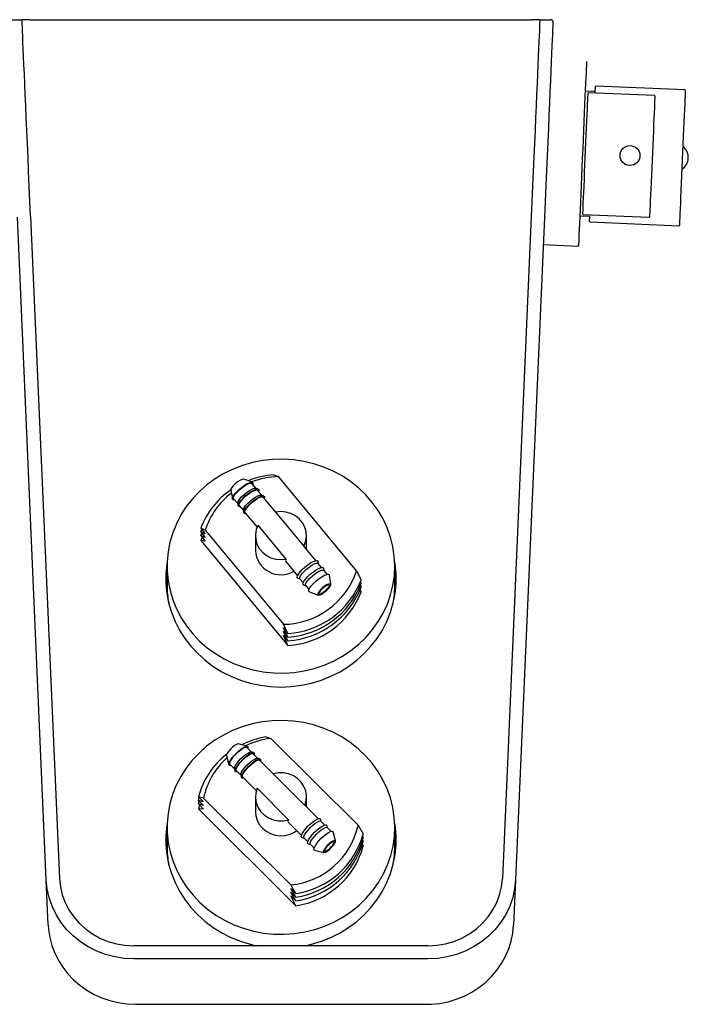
# Model space of a CAD drawing. Header units: millimetres. Extents: x 4588.109 to 4588.583, y 3428.936 to 3429.308.
import ezdxf

# ---------------------------------------------------------------- set-up
doc = ezdxf.new("R2010")
doc.units = ezdxf.units.MM
doc.layers.add('SANINDUSA', color=3, linetype='Continuous')

msp = doc.modelspace()

# ---------------------------------------------------------------- linework, layer by layer
at = {"layer": 'SANINDUSA'}
for p, q in [((4588.326831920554, 3429.308352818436), (4588.331000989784, 3429.308352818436)), ((4588.334120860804, 3429.308352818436), (4588.331000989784, 3429.308352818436)), ((4588.334120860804, 3429.308352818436), (4588.523434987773, 3429.308352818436)), ((4588.526554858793, 3429.308352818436), (4588.523434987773, 3429.308352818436)), ((4588.526554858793, 3429.308352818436), (4588.530723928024, 3429.308352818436)), ((4588.547455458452, 3429.281192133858), (4588.543693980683, 3429.281356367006)), ((4588.569792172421, 3429.279658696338), (4588.544789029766, 3429.280750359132)), ((4588.547431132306, 3429.280635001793), (4588.547448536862, 3429.281033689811)), ((4588.547448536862, 3429.281033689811), (4588.54753281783, 3429.282964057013)), ((4588.54753281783, 3429.282964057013), (4588.547539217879, 3429.283110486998)), ((4588.581296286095, 3429.281836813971), (4588.547747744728, 3429.283301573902)), ((4588.340181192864, 3428.98346378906), (4588.329254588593, 3429.233724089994)), ((4588.334246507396, 3429.234018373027), (4588.345165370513, 3428.983935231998)), ((4588.523309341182, 3429.234018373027), (4588.512390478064, 3428.983935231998)), ((4588.528301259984, 3429.233724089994), (4588.517374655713, 3428.98346378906)), ((4588.541638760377, 3429.234284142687), (4588.545400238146, 3429.234119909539)), ((4588.542782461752, 3429.234792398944), (4588.567785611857, 3429.233700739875)), ((4588.545316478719, 3429.232201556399), (4588.545322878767, 3429.23234799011)), ((4588.545322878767, 3429.23234799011), (4588.545407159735, 3429.234278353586)), ((4588.54550757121, 3429.231993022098), (4588.579056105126, 3429.230528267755)), ((4588.528050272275, 3429.223390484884), (4588.540938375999, 3429.222827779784)), ((4588.426116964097, 3429.136432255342), (4588.427834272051, 3429.135729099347)), ((4588.457330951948, 3429.100153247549), (4588.427834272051, 3429.135729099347)), ((4588.41803132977, 3429.133593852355), (4588.414747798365, 3429.134775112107)), ((4588.419372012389, 3429.131290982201), (4588.417829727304, 3429.133151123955)), ((4588.40987636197, 3429.130736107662), (4588.410428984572, 3429.127290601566)), ((4588.420182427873, 3429.130999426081), (4588.419268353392, 3429.131328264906)), ((4588.421523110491, 3429.128696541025), (4588.419980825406, 3429.13055668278)), ((4588.422333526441, 3429.128404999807), (4588.42141945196, 3429.128733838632)), ((4588.42680937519, 3429.122320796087), (4588.422131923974, 3429.127962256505)), ((4588.410901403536, 3429.127406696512), (4588.41244368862, 3429.125546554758)), ((4588.412426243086, 3429.125655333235), (4588.412580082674, 3429.12469616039)), ((4588.413052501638, 3429.124812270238), (4588.414594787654, 3429.122952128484)), ((4588.414577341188, 3429.12306089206), (4588.414731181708, 3429.122101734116)), ((4588.415203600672, 3429.122217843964), (4588.419773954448, 3429.11670554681)), ((4588.426757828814, 3429.122310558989), (4588.437433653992, 3429.109434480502)), ((4588.430798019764, 3429.104576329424), (4588.420122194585, 3429.117452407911)), ((4588.398507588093, 3429.11621854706), (4588.400224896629, 3429.114147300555)), ((4588.400224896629, 3429.115515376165), (4588.398507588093, 3429.11621854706)), ((4588.398507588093, 3429.11485045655), (4588.398867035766, 3429.115785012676)), ((4588.398507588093, 3429.11485045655), (4588.400224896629, 3429.112779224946)), ((4588.400224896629, 3429.114147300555), (4588.398507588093, 3429.11485045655)), ((4588.398507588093, 3429.113482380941), (4588.398867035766, 3429.114416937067)), ((4588.398507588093, 3429.113482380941), (4588.400224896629, 3429.111411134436)), ((4588.400224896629, 3429.112779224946), (4588.398507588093, 3429.113482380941)), ((4588.400224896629, 3429.115515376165), (4588.429721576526, 3429.079939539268)), ((4588.419127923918, 3429.113443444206), (4588.419127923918, 3429.107834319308)), ((4588.43842792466, 3429.108307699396), (4588.43842792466, 3429.113443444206)), ((4588.398989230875, 3429.112901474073), (4588.398507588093, 3429.111669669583)), ((4588.398507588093, 3429.111669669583), (4588.43143888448, 3429.071951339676)), ((4588.400224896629, 3429.111411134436), (4588.398507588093, 3429.111669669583)), ((4588.437495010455, 3429.109341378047), (4588.437433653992, 3429.109434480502)), ((4588.441976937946, 3429.104027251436), (4588.437540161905, 3429.109378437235)), ((4588.385777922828, 3429.101917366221), (4588.385777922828, 3429.094734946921)), ((4588.430599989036, 3429.103648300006), (4588.435048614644, 3429.098282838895)), ((4588.442961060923, 3429.102840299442), (4588.442824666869, 3429.10369069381)), ((4588.444128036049, 3429.101432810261), (4588.44289974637, 3429.102914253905)), ((4588.471777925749, 3429.094734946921), (4588.471777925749, 3429.101917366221)), ((4588.445112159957, 3429.100245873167), (4588.444975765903, 3429.101096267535)), ((4588.446279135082, 3429.098838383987), (4588.445050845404, 3429.10031982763)), ((4588.447679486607, 3429.095056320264), (4588.447126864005, 3429.09850182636)), ((4588.457330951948, 3429.100153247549), (4588.459048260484, 3429.096713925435)), ((4588.435222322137, 3429.097387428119), (4588.436032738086, 3429.0970958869)), ((4588.435971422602, 3429.097169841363), (4588.437199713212, 3429.09568839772)), ((4588.437373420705, 3429.094793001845), (4588.438183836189, 3429.094501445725)), ((4588.438122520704, 3429.094575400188), (4588.439350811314, 3429.093093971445)), ((4588.4587083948, 3429.096026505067), (4588.459048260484, 3429.095345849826)), ((4588.4587083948, 3429.094658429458), (4588.459048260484, 3429.093977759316)), ((4588.439524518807, 3429.092198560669), (4588.442808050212, 3429.091017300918)), ((4588.458625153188, 3429.093121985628), (4588.459048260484, 3429.092165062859)), ((4588.43143888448, 3429.076500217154), (4588.429721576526, 3429.079939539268)), ((4588.43143888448, 3429.075132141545), (4588.429721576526, 3429.078571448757)), ((4588.429721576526, 3429.078571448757), (4588.43143888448, 3429.076500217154)), ((4588.429721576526, 3429.077203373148), (4588.43143888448, 3429.075132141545)), ((4588.43143888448, 3429.073764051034), (4588.429721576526, 3429.077203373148)), ((4588.429721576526, 3429.075835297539), (4588.43143888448, 3429.073764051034)), ((4588.43143888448, 3429.071951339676), (4588.429721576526, 3429.075835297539)), ((4588.423103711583, 3429.037392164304), (4588.425022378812, 3429.036851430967)), ((4588.457977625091, 3429.004065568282), (4588.425022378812, 3429.036851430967)), ((4588.416038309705, 3429.033881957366), (4588.412633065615, 3429.03476258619)), ((4588.417583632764, 3429.031712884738), (4588.415849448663, 3429.033438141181)), ((4588.41844163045, 3429.031490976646), (4588.417493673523, 3429.03173613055)), ((4588.408160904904, 3429.030267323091), (4588.409059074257, 3429.02686666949)), ((4588.419986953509, 3429.029321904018), (4588.418252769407, 3429.031047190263)), ((4588.420844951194, 3429.029100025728), (4588.419896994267, 3429.029345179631)), ((4588.425906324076, 3429.023432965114), (4588.420656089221, 3429.028656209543)), ((4588.409501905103, 3429.027057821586), (4588.411236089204, 3429.025332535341)), ((4588.411212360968, 3429.025422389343), (4588.411462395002, 3429.02447568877)), ((4588.411905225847, 3429.024666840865), (4588.413639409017, 3429.02294155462)), ((4588.413615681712, 3429.023031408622), (4588.413865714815, 3429.022084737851)), ((4588.414308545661, 3429.022275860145), (4588.41946375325, 3429.017147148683)), ((4588.425871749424, 3429.02342277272), (4588.437799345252, 3429.011556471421)), ((4588.431684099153, 3429.006128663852), (4588.419756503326, 3429.01799496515)), ((4588.397659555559, 3429.014808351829), (4588.399578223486, 3429.012899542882)), ((4588.399578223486, 3429.014267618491), (4588.397659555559, 3429.014808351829)), ((4588.397659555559, 3429.013440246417), (4588.397955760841, 3429.014513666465)), ((4588.397659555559, 3429.013440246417), (4588.399578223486, 3429.011531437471)), ((4588.399578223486, 3429.012899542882), (4588.397659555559, 3429.013440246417)), ((4588.397659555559, 3429.012072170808), (4588.397955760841, 3429.013145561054)), ((4588.399578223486, 3429.014267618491), (4588.432533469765, 3428.981481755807)), ((4588.419127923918, 3429.014775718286), (4588.419127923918, 3429.009166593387)), ((4588.43842792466, 3429.010975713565), (4588.43842792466, 3429.014775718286)), ((4588.397659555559, 3429.012072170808), (4588.399578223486, 3429.010163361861)), ((4588.399578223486, 3429.011531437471), (4588.397659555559, 3429.012072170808)), ((4588.398059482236, 3429.011674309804), (4588.397659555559, 3429.010259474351)), ((4588.397659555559, 3429.010259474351), (4588.434452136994, 3428.973655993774)), ((4588.399578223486, 3429.010163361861), (4588.397659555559, 3429.010259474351)), ((4588.43783961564, 3429.011483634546), (4588.437799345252, 3429.011556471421)), ((4588.44286313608, 3429.006563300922), (4588.437878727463, 3429.011522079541)), ((4588.44391643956, 3429.005515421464), (4588.443690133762, 3429.006372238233)), ((4588.445266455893, 3429.004172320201), (4588.443858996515, 3429.005572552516)), ((4588.385777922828, 3429.0032496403), (4588.385777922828, 3428.996067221)), ((4588.431513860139, 3429.005158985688), (4588.43651559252, 3429.000182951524)), ((4588.446319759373, 3429.003124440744), (4588.446093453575, 3429.003981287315)), ((4588.447669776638, 3429.001781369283), (4588.446262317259, 3429.003181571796)), ((4588.449394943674, 3428.998189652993), (4588.44849677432, 3429.001590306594)), ((4588.457977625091, 3429.004065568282), (4588.459896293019, 3429.000788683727)), ((4588.471777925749, 3428.996067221), (4588.471777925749, 3429.0032496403)), ((4588.436710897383, 3428.999356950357), (4588.437568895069, 3428.999135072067)), ((4588.437511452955, 3428.999192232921), (4588.438918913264, 3428.997792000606)), ((4588.45958288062, 3428.998587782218), (4588.459896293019, 3428.998052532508)), ((4588.459629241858, 3428.999876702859), (4588.459896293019, 3428.999420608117)), ((4588.439114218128, 3428.996965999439), (4588.439972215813, 3428.996744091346)), ((4588.439914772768, 3428.9968012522), (4588.441322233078, 3428.995401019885)), ((4588.441517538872, 3428.994575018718), (4588.444922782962, 3428.993694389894)), ((4588.459501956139, 3428.997004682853), (4588.459896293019, 3428.996239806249)), ((4588.340925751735, 3428.966410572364), (4588.340181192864, 3428.98346378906)), ((4588.517374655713, 3428.98346378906), (4588.516630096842, 3428.966410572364)), ((4588.434452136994, 3428.978204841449), (4588.432533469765, 3428.981481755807)), ((4588.434452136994, 3428.97683676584), (4588.432533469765, 3428.980113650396)), ((4588.432533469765, 3428.980113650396), (4588.434452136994, 3428.978204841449)), ((4588.432533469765, 3428.978745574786), (4588.434452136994, 3428.97683676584)), ((4588.434452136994, 3428.975468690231), (4588.432533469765, 3428.978745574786)), ((4588.432533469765, 3428.977377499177), (4588.434452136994, 3428.975468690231)), ((4588.434452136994, 3428.973655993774), (4588.432533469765, 3428.977377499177)), ((4588.484403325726, 3428.958529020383), (4588.373152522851, 3428.958529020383)), ((4588.484390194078, 3428.953529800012), (4588.3731656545, 3428.953529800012)), ((4588.37390057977, 3428.936395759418), (4588.483655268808, 3428.936395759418))]:
    msp.add_line(p, q, dxfattribs=at)
for points in [[(4588.334246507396, 3429.234018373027), (4588.333992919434, 3429.239826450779), (4588.333745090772, 3429.245502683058), (4588.333503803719, 3429.25102902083), (4588.333269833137, 3429.256387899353), (4588.333043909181, 3429.261562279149), (4588.332826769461, 3429.266535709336), (4588.332619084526, 3429.271292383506), (4588.332421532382, 3429.275817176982), (4588.332234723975, 3429.280095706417), (4588.332059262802, 3429.284114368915), (4588.331895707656, 3429.287860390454), (4588.331744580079, 3429.291321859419), (4588.331606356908, 3429.294487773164), (4588.331481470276, 3429.297348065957), (4588.331370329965, 3429.299893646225), (4588.331273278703, 3429.302116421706), (4588.331190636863, 3429.304009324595), (4588.331122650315, 3429.305566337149), (4588.331069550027, 3429.306782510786), (4588.331031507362, 3429.307653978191), (4588.331008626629, 3429.308177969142), (4588.331000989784, 3429.308352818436)], [(4588.526554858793, 3429.308352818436), (4588.526547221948, 3429.308177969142), (4588.526524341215, 3429.307653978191), (4588.52648629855, 3429.306782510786), (4588.526433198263, 3429.305566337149), (4588.526365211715, 3429.304009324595), (4588.526282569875, 3429.302116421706), (4588.526185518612, 3429.299893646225), (4588.526074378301, 3429.297348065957), (4588.525949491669, 3429.294487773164), (4588.525811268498, 3429.291321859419), (4588.525660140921, 3429.287860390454), (4588.525496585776, 3429.284114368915), (4588.525321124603, 3429.280095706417), (4588.525134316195, 3429.275817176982), (4588.524936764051, 3429.271292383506), (4588.524729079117, 3429.266535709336), (4588.524511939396, 3429.261562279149), (4588.52428601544, 3429.256387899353), (4588.524052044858, 3429.25102902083), (4588.523810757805, 3429.245502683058), (4588.523562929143, 3429.239826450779), (4588.523309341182, 3429.234018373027)], [(4588.531523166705, 3429.307517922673), (4588.531514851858, 3429.307327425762), (4588.531489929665, 3429.306756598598), (4588.531448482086, 3429.30580743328), (4588.531390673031, 3429.304483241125), (4588.531316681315, 3429.30278864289), (4588.531226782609, 3429.300729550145), (4588.531121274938, 3429.298313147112), (4588.53100054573, 3429.295547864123), (4588.530864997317, 3429.292443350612), (4588.530715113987, 3429.28901043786), (4588.53055140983, 3429.285261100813), (4588.530374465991, 3429.281208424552), (4588.530184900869, 3429.27686654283), (4588.529983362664, 3429.272250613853), (4588.529770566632, 3429.267376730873), (4588.529547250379, 3429.262261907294), (4588.529314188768, 3429.256923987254), (4588.529072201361, 3429.251381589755), (4588.528822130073, 3429.245654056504), (4588.528564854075, 3429.239761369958), (4588.528301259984, 3429.233724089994)], [(4588.544185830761, 3429.292621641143), (4588.544178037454, 3429.292443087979), (4588.544154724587, 3429.291909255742), (4588.544116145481, 3429.291025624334), (4588.544062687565, 3429.289801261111), (4588.543994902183, 3429.288248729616), (4588.543913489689, 3429.286383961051), (4588.543819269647, 3429.284226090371), (4588.543713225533, 3429.281797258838), (4588.543596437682, 3429.27912239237), (4588.543470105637, 3429.276228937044), (4588.543335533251, 3429.273146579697), (4588.543194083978, 3429.26990695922), (4588.543047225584, 3429.266543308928), (4588.542896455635, 3429.263090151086), (4588.542743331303, 3429.259582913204), (4588.542589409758, 3429.256057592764), (4588.542436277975, 3429.252550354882), (4588.542285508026, 3429.249097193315), (4588.542138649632, 3429.245733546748), (4588.54199720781, 3429.242493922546), (4588.541862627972, 3429.239411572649), (4588.541736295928, 3429.236518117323), (4588.541619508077, 3429.23384324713), (4588.541513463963, 3429.23141441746), (4588.541419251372, 3429.229256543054), (4588.541337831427, 3429.22739177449), (4588.541270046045, 3429.225839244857), (4588.541216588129, 3429.224614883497), (4588.541178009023, 3429.223731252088), (4588.541154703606, 3429.223197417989), (4588.541146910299, 3429.223018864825)], [(4588.542782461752, 3429.234792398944), (4588.542790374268, 3429.234973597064), (4588.542813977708, 3429.235514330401), (4588.542852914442, 3429.236406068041), (4588.542906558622, 3429.237634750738), (4588.542974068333, 3429.239180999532), (4588.543054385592, 3429.241020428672), (4588.543146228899, 3429.243124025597), (4588.543248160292, 3429.245458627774), (4588.543358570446, 3429.247987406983), (4588.543475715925, 3429.250670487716), (4588.543597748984, 3429.253465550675), (4588.543722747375, 3429.256328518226), (4588.543848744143, 3429.259214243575), (4588.543973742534, 3429.262077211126), (4588.544095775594, 3429.264872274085), (4588.544212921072, 3429.267555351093), (4588.544323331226, 3429.270084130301), (4588.544425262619, 3429.272418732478), (4588.544517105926, 3429.274522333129), (4588.544597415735, 3429.27636176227), (4588.544664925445, 3429.277908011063), (4588.544718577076, 3429.27913669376), (4588.54475750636, 3429.2800284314), (4588.54478111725, 3429.280569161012), (4588.544789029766, 3429.280750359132)], [(4588.581487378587, 3429.28162827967), (4588.581485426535, 3429.281583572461), (4588.581469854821, 3429.281226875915), (4588.58143892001, 3429.280518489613), (4588.581393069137, 3429.279468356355), (4588.581332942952, 3429.278091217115), (4588.58125939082, 3429.276406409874), (4588.581173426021, 3429.27443757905), (4588.58107627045, 3429.272212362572), (4588.580969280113, 3429.269762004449), (4588.580853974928, 3429.267120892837), (4588.580731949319, 3429.264326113), (4588.580604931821, 3429.261416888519), (4588.580474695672, 3429.258434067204), (4588.580343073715, 3429.255419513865), (4588.580211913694, 3429.252415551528), (4588.580083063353, 3429.249464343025), (4588.579958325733, 3429.246607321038), (4588.579839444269, 3429.243884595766), (4588.579728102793, 3429.241334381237), (4588.579625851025, 3429.238992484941), (4588.579534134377, 3429.23689177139), (4588.579454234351, 3429.235061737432), (4588.579387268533, 3429.233528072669), (4588.579334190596, 3429.232312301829), (4588.579295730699, 3429.23143149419), (4588.579272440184, 3429.230898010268), (4588.579264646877, 3429.230719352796), (4588.579264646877, 3429.230719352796)], [(4588.569983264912, 3429.279450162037), (4588.569975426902, 3429.27927054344), (4588.569952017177, 3429.278734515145), (4588.56991342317, 3429.277850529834), (4588.569860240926, 3429.27663253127), (4588.569793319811, 3429.275099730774), (4588.569713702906, 3429.273276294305), (4588.569622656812, 3429.271190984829), (4588.569521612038, 3429.268876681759), (4588.569412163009, 3429.266369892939), (4588.569296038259, 3429.263710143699), (4588.569175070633, 3429.260939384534), (4588.569051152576, 3429.258101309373), (4588.568926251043, 3429.255240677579), (4588.568802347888, 3429.252402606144), (4588.56868136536, 3429.249631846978), (4588.568565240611, 3429.246972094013), (4588.568455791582, 3429.244465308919), (4588.568354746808, 3429.242151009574), (4588.568263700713, 3429.240065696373), (4588.568184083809, 3429.238242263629), (4588.568117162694, 3429.236709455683), (4588.56806398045, 3429.235491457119), (4588.568025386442, 3429.234607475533), (4588.568001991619, 3429.234071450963), (4588.567994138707, 3429.233891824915)], [(4588.455205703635, 3429.070042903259), (4588.458180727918, 3429.072433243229), (4588.460912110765, 3429.075067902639), (4588.463377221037, 3429.077925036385), (4588.465555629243, 3429.080980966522), (4588.46742928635, 3429.084210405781), (4588.468982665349, 3429.087586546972), (4588.470202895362, 3429.091081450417), (4588.471079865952, 3429.094666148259), (4588.471606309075, 3429.098310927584), (4588.471777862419, 3429.101985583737), (4588.471593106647, 3429.105659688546), (4588.471053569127, 3429.109302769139), (4588.47016372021, 3429.112884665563), (4588.468930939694, 3429.116375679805), (4588.467365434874, 3429.11974687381), (4588.465480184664, 3429.122970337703), (4588.463290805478, 3429.126019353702), (4588.460815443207, 3429.128868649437), (4588.458074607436, 3429.13149462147), (4588.455091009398, 3429.133875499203), (4588.451889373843, 3429.135991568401), (4588.448496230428, 3429.137825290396), (4588.444939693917, 3429.139361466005), (4588.441249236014, 3429.140587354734), (4588.437455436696, 3429.141492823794), (4588.433589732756, 3429.142070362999), (4588.4296841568, 3429.142315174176), (4588.425771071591, 3429.142225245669), (4588.421882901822, 3429.141801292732), (4588.418051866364, 3429.141046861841), (4588.414309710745, 3429.139968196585), (4588.41068744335, 3429.138574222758), (4588.407215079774, 3429.13687650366), (4588.403921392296, 3429.13488910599), (4588.400833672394, 3429.132628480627), (4588.397977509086, 3429.130113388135), (4588.395376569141, 3429.127364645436), (4588.393052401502, 3429.124405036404), (4588.391024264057, 3429.121259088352), (4588.38930896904, 3429.11795287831), (4588.387920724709, 3429.114513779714), (4588.386871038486, 3429.110970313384), (4588.386168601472, 3429.107351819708), (4588.385819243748, 3429.103688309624), (4588.385825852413, 3429.100010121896), (4588.386188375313, 3429.096347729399), (4588.386903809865, 3429.092731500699), (4588.387966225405, 3429.08919137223), (4588.389366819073, 3429.085756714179), (4588.39109398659, 3429.082455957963), (4588.39313341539, 3429.079316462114), (4588.395468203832, 3429.076364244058), (4588.398079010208, 3429.073623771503), (4588.400944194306, 3429.071117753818), (4588.40404002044, 3429.068866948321), (4588.407340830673, 3429.066890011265), (4588.410819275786, 3429.065203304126), (4588.414446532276, 3429.063820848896), (4588.418192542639, 3429.062754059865), (4588.422026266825, 3429.062011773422), (4588.425915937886, 3429.061600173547), (4588.429829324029, 3429.061522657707), (4588.433733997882, 3429.061779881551), (4588.437597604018, 3429.062369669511), (4588.441388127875, 3429.063287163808), (4588.445074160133, 3429.06452476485), (4588.448625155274, 3429.066072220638), (4588.452011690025, 3429.067916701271), (4588.455205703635, 3429.070042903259)], [(4588.414747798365, 3429.134775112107), (4588.41458760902, 3429.134801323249), (4588.414023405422, 3429.134679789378), (4588.413263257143, 3429.134313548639), (4588.412398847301, 3429.133746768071), (4588.411534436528, 3429.133047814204), (4588.410774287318, 3429.132300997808), (4588.410210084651, 3429.131596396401), (4588.409909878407, 3429.131018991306), (4588.40987636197, 3429.130736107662)], [(4588.411276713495, 3429.126954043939), (4588.411143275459, 3429.126933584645), (4588.410649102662, 3429.126985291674), (4588.410430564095, 3429.127281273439), (4588.410503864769, 3429.127799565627), (4588.41086357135, 3429.128501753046), (4588.41148300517, 3429.129335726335), (4588.412316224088, 3429.130239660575), (4588.413301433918, 3429.131146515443), (4588.414365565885, 3429.131989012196)], [(4588.410901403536, 3429.127406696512), (4588.410851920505, 3429.127487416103), (4588.410851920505, 3429.127925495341), (4588.411136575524, 3429.128554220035), (4588.411682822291, 3429.129322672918), (4588.412446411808, 3429.130168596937), (4588.413365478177, 3429.131023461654), (4588.414365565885, 3429.13181800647)], [(4588.414365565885, 3429.131989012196), (4588.415429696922, 3429.132704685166), (4588.416414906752, 3429.133240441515), (4588.417248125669, 3429.133556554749), (4588.417867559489, 3429.13362958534), (4588.418227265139, 3429.133454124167), (4588.418300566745, 3429.133043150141), (4588.418205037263, 3429.13269845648)], [(4588.414365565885, 3429.13181800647), (4588.415365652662, 3429.132487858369), (4588.416284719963, 3429.132978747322), (4588.417048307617, 3429.133250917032), (4588.417594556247, 3429.133282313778), (4588.417829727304, 3429.133151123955)], [(4588.412426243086, 3429.125655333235), (4588.412455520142, 3429.125991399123), (4588.412740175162, 3429.126620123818), (4588.413286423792, 3429.1273885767), (4588.414050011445, 3429.12823450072), (4588.414969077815, 3429.129089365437), (4588.415969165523, 3429.129883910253)], [(4588.413427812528, 3429.124359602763), (4588.413294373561, 3429.12433915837), (4588.412800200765, 3429.1243908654), (4588.412581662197, 3429.124686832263), (4588.412654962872, 3429.125205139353), (4588.413014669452, 3429.125907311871), (4588.413634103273, 3429.126741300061), (4588.41446732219, 3429.127645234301), (4588.41545253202, 3429.128552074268), (4588.416516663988, 3429.129394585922)], [(4588.413052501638, 3429.124812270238), (4588.413003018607, 3429.124892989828), (4588.413003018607, 3429.125331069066), (4588.413287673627, 3429.125959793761), (4588.413833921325, 3429.126728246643), (4588.41459750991, 3429.127574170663), (4588.41551657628, 3429.12842903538), (4588.416516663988, 3429.129223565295)], [(4588.415969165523, 3429.129883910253), (4588.416969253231, 3429.130553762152), (4588.417888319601, 3429.131044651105), (4588.418651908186, 3429.131316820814), (4588.419198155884, 3429.131348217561), (4588.419268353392, 3429.131328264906)], [(4588.416516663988, 3429.129394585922), (4588.417580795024, 3429.13011024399), (4588.418566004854, 3429.130646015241), (4588.419399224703, 3429.130962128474), (4588.420018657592, 3429.131035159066), (4588.420378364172, 3429.130859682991), (4588.420451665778, 3429.130448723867), (4588.420356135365, 3429.130104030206)], [(4588.416516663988, 3429.129223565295), (4588.417516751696, 3429.129893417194), (4588.418435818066, 3429.130384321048), (4588.419199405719, 3429.130656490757), (4588.419745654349, 3429.130687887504), (4588.419980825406, 3429.13055668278)], [(4588.418120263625, 3429.127289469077), (4588.419120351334, 3429.127959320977), (4588.420039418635, 3429.128450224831), (4588.420803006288, 3429.12872239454), (4588.421349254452, 3429.128753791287), (4588.42141945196, 3429.128733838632)], [(4588.41866776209, 3429.126800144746), (4588.419731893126, 3429.127515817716), (4588.420717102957, 3429.128051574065), (4588.421550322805, 3429.1283677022), (4588.422169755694, 3429.128440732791), (4588.422529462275, 3429.128265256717), (4588.422602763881, 3429.127854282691), (4588.422507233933, 3429.127509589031)], [(4588.41866776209, 3429.12662913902), (4588.419667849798, 3429.127298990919), (4588.420586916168, 3429.127789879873), (4588.421350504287, 3429.128062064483), (4588.421896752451, 3429.12809346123), (4588.422131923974, 3429.127962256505)], [(4588.414577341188, 3429.12306089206), (4588.414606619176, 3429.123396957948), (4588.414891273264, 3429.124025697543), (4588.415437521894, 3429.124794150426), (4588.416201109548, 3429.125640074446), (4588.417120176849, 3429.126494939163), (4588.418120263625, 3429.127289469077)], [(4588.415578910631, 3429.121765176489), (4588.415445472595, 3429.121744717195), (4588.414951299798, 3429.121796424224), (4588.4147327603, 3429.122092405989), (4588.414806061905, 3429.122610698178), (4588.415165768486, 3429.123312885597), (4588.415785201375, 3429.124146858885), (4588.416618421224, 3429.125050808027), (4588.417603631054, 3429.125957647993), (4588.41866776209, 3429.126800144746)], [(4588.415203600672, 3429.122217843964), (4588.415154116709, 3429.122298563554), (4588.415154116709, 3429.122736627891), (4588.415438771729, 3429.123365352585), (4588.415985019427, 3429.124133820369), (4588.416748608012, 3429.124979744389), (4588.417667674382, 3429.125834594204), (4588.41866776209, 3429.12662913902)], [(4588.437433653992, 3429.109434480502), (4588.438117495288, 3429.111161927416), (4588.438415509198, 3429.112983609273), (4588.438315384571, 3429.114824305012), (4588.437821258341, 3429.116607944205), (4588.436953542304, 3429.11826085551), (4588.435748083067, 3429.119714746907), (4588.434254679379, 3429.120909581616), (4588.432535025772, 3429.121795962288), (4588.430660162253, 3429.122337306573), (4588.428707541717, 3429.122511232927), (4588.426757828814, 3429.122310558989)], [(4588.420122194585, 3429.117452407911), (4588.419438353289, 3429.115724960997), (4588.419140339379, 3429.11390327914), (4588.419240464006, 3429.112062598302), (4588.419734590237, 3429.11027895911), (4588.420602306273, 3429.108626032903), (4588.42180776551, 3429.107172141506), (4588.423301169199, 3429.105977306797), (4588.425020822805, 3429.105090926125), (4588.426895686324, 3429.10454958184), (4588.42884830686, 3429.104375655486), (4588.430798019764, 3429.104576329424)], [(4588.385811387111, 3429.10351116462), (4588.385671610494, 3429.102616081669), (4588.385321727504, 3429.098963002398), (4588.385321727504, 3429.095295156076), (4588.385671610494, 3429.091642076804), (4588.386368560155, 3429.088033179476), (4588.387406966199, 3429.084497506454), (4588.38877846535, 3429.081063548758), (4588.390472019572, 3429.077758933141), (4588.392473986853, 3429.074610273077), (4588.394768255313, 3429.071642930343), (4588.39733634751, 3429.068880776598), (4588.400157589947, 3429.066346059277), (4588.403209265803, 3429.06405919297), (4588.406466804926, 3429.062038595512), (4588.409903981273, 3429.06030052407), (4588.413493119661, 3429.058858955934), (4588.417205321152, 3429.057725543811), (4588.421010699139, 3429.056909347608), (4588.424878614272, 3429.056417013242), (4588.428777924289, 3429.056252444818)], [(4588.428777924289, 3429.056252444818), (4588.432677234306, 3429.056417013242), (4588.436545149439, 3429.056909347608), (4588.440350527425, 3429.057725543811), (4588.444062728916, 3429.058858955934), (4588.447651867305, 3429.06030052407), (4588.451089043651, 3429.062038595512), (4588.454346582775, 3429.06405919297), (4588.457398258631, 3429.066346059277), (4588.460219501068, 3429.068880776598), (4588.462787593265, 3429.071642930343), (4588.465081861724, 3429.074610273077), (4588.467083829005, 3429.077758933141), (4588.468777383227, 3429.081063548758), (4588.470148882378, 3429.084497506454), (4588.471187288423, 3429.088033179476), (4588.471884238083, 3429.091642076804), (4588.472234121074, 3429.095295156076), (4588.472234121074, 3429.098963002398), (4588.471884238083, 3429.102616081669), (4588.471744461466, 3429.10351116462)], [(4588.430798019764, 3429.104576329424), (4588.430483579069, 3429.10406258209), (4588.430612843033, 3429.103658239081)], [(4588.435222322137, 3429.097387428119), (4588.435171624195, 3429.097408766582), (4588.434953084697, 3429.097704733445), (4588.435026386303, 3429.098223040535), (4588.435386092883, 3429.098925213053), (4588.436005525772, 3429.099759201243), (4588.436838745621, 3429.100663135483), (4588.437823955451, 3429.10156997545), (4588.438888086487, 3429.102412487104)], [(4588.438888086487, 3429.102412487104), (4588.439952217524, 3429.103128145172), (4588.440937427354, 3429.103663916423), (4588.441770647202, 3429.103980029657), (4588.442390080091, 3429.104053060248), (4588.442749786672, 3429.103877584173), (4588.442824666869, 3429.10369069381)], [(4588.439435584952, 3429.10158113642), (4588.440435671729, 3429.102250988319), (4588.44135473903, 3429.102741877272), (4588.442118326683, 3429.103014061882), (4588.442664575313, 3429.103045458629), (4588.44289974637, 3429.102914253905)], [(4588.435971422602, 3429.097169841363), (4588.435921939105, 3429.097250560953), (4588.435921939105, 3429.09768862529), (4588.436206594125, 3429.098317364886), (4588.436752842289, 3429.099085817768), (4588.437516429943, 3429.099931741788), (4588.438435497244, 3429.100786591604), (4588.439435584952, 3429.10158113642)], [(4588.437373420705, 3429.094793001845), (4588.437322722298, 3429.094814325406), (4588.437104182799, 3429.095110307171), (4588.437177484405, 3429.09562859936), (4588.437537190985, 3429.096330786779), (4588.438156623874, 3429.097164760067), (4588.438989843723, 3429.098068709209), (4588.439975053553, 3429.098975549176), (4588.441039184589, 3429.099818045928)], [(4588.438122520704, 3429.094575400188), (4588.438073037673, 3429.094656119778), (4588.438073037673, 3429.095094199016), (4588.438357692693, 3429.09572292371), (4588.438903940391, 3429.096491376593), (4588.439667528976, 3429.097337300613), (4588.440586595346, 3429.098192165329), (4588.441586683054, 3429.098986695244)], [(4588.441039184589, 3429.099818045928), (4588.442103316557, 3429.100533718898), (4588.443088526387, 3429.101069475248), (4588.443921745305, 3429.101385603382), (4588.444541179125, 3429.101458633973), (4588.444900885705, 3429.101283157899), (4588.444975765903, 3429.101096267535)], [(4588.441586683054, 3429.098986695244), (4588.442586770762, 3429.099656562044), (4588.443505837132, 3429.100147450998), (4588.444269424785, 3429.100419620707), (4588.444815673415, 3429.100451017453), (4588.445050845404, 3429.10031982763)], [(4588.443190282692, 3429.097223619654), (4588.44425441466, 3429.097939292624), (4588.44523962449, 3429.098475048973), (4588.446072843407, 3429.098791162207), (4588.446692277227, 3429.098864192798), (4588.447051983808, 3429.098688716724), (4588.447126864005, 3429.09850182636)], [(4588.439524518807, 3429.092198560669), (4588.439473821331, 3429.092219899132), (4588.439255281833, 3429.092515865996), (4588.439328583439, 3429.093034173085), (4588.439688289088, 3429.093736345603), (4588.440307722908, 3429.094570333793), (4588.441140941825, 3429.095474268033), (4588.442126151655, 3429.096381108), (4588.443190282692, 3429.097223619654)], [(4588.445157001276, 3429.092045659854), (4588.446021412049, 3429.092744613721), (4588.44678156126, 3429.093491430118), (4588.447345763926, 3429.094196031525), (4588.44764597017, 3429.09477343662), (4588.44764597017, 3429.095153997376), (4588.447345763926, 3429.095291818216), (4588.44678156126, 3429.095170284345), (4588.446021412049, 3429.094804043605), (4588.445157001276, 3429.094237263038), (4588.444292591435, 3429.093538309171), (4588.443532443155, 3429.092791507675), (4588.442968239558, 3429.092086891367), (4588.442668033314, 3429.091509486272), (4588.442668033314, 3429.091128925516), (4588.442968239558, 3429.090991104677), (4588.443532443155, 3429.091112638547), (4588.444292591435, 3429.091478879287), (4588.445157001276, 3429.092045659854)], [(4588.445157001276, 3429.092286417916), (4588.445911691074, 3429.092904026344), (4588.446551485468, 3429.09355779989), (4588.446978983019, 3429.094148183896), (4588.44712909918, 3429.094585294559), (4588.446978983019, 3429.094802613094), (4588.446551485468, 3429.09476701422), (4588.445911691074, 3429.094483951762), (4588.445157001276, 3429.093996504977), (4588.44440231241, 3429.093378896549), (4588.443762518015, 3429.092725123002), (4588.443335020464, 3429.092134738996), (4588.443184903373, 3429.091697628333), (4588.443335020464, 3429.0914803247), (4588.443762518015, 3429.091515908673), (4588.44440231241, 3429.091798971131), (4588.445157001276, 3429.092286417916)], [(4588.471168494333, 3429.087956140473), (4588.471606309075, 3429.091128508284), (4588.471777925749, 3429.094734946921)], [(4588.458304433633, 3428.973874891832), (4588.461024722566, 3428.976519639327), (4588.46347780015, 3428.979385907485), (4588.465643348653, 3428.982449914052), (4588.467503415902, 3428.98568626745), (4588.469042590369, 3428.98906817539), (4588.470248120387, 3428.992567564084), (4588.471110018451, 3428.996155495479), (4588.471621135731, 3428.999802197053), (4588.471777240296, 3429.003477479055), (4588.47157703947, 3429.007150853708), (4588.471022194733, 3429.010791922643), (4588.470117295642, 3429.014370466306), (4588.468869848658, 3429.017856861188), (4588.467290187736, 3429.021222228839), (4588.465391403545, 3429.024438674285), (4588.463189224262, 3429.02747955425), (4588.460701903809, 3429.030319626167), (4588.457950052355, 3429.032935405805), (4588.454956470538, 3429.035305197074), (4588.451745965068, 3429.037409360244), (4588.448345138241, 3429.039230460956), (4588.444782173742, 3429.040753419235), (4588.441086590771, 3429.041965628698), (4588.43728901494, 3429.04285701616), (4588.433420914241, 3429.043420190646), (4588.429514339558, 3429.043650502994), (4588.425601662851, 3429.043546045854), (4588.421715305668, 3429.043107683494), (4588.417887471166, 3429.042339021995), (4588.414149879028, 3429.041246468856), (4588.410533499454, 3429.039839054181), (4588.407068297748, 3429.038128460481), (4588.403782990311, 3429.036128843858), (4588.400704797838, 3429.033856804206), (4588.397859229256, 3429.031331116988), (4588.395269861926, 3429.028572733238), (4588.392958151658, 3429.025604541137), (4588.390943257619, 3429.022451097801), (4588.389241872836, 3429.019138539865), (4588.387868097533, 3429.015694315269), (4588.386833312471, 3429.012146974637), (4588.386146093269, 3429.00852590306), (4588.385812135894, 3429.004861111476), (4588.385834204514, 3429.001182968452), (4588.386212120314, 3428.997521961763), (4588.386942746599, 3428.993908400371), (4588.388020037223, 3428.990372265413), (4588.389435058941, 3428.986942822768), (4588.391176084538, 3428.983648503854), (4588.393228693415, 3428.980516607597), (4588.395575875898, 3428.977573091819), (4588.398198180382, 3428.974842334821), (4588.401073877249, 3428.972346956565), (4588.404179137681, 3428.970107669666), (4588.40748823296, 3428.968142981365), (4588.410973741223, 3428.966469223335), (4588.414606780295, 3428.965100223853), (4588.418357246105, 3428.964047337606), (4588.422194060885, 3428.963319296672), (4588.426085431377, 3428.962922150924), (4588.429999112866, 3428.962859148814), (4588.433902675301, 3428.963130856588), (4588.437763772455, 3428.963734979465), (4588.441550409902, 3428.964666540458), (4588.445231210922, 3428.965917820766), (4588.448775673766, 3428.96747844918), (4588.452154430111, 3428.96933546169), (4588.455339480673, 3428.971473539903), (4588.458304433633, 3428.973874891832)], [(4588.412633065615, 3429.03476258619), (4588.41249546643, 3429.034772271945), (4588.4119755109, 3429.034602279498), (4588.411274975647, 3429.034170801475), (4588.410478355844, 3429.033529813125), (4588.409681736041, 3429.032756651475), (4588.408981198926, 3429.031944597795), (4588.408461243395, 3429.031191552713), (4588.408184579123, 3429.03058838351), (4588.408160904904, 3429.030267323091)], [(4588.40988607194, 3429.026675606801), (4588.409706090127, 3429.026626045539), (4588.409250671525, 3429.026635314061), (4588.409049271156, 3429.026912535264), (4588.409116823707, 3429.027437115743), (4588.409448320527, 3429.028170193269), (4588.410019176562, 3429.029057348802), (4588.410787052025, 3429.030032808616), (4588.411694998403, 3429.031024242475), (4588.412675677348, 3429.031958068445)], [(4588.409501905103, 3429.027057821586), (4588.409437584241, 3429.027154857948), (4588.409437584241, 3429.027592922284), (4588.409699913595, 3429.028246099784), (4588.410203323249, 3429.02906143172), (4588.410907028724, 3429.029972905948), (4588.41175402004, 3429.030906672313), (4588.412675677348, 3429.031787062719)], [(4588.412675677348, 3429.031958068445), (4588.413656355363, 3429.032765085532), (4588.414564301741, 3429.033385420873), (4588.415332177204, 3429.033773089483), (4588.415903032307, 3429.033899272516), (4588.416234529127, 3429.03375470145), (4588.41630208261, 3429.033350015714), (4588.4162336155, 3429.033055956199)], [(4588.412675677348, 3429.031787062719), (4588.413597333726, 3429.032542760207), (4588.41444432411, 3429.033112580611), (4588.415148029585, 3429.033450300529), (4588.415651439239, 3429.03352859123), (4588.415849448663, 3429.033438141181)], [(4588.414467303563, 3429.030004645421), (4588.415388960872, 3429.03076034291), (4588.416235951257, 3429.031330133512), (4588.4169396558, 3429.031667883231), (4588.417443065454, 3429.03174614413), (4588.417493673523, 3429.03173613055)], [(4588.415078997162, 3429.029567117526), (4588.416059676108, 3429.030374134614), (4588.416967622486, 3429.030994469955), (4588.417735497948, 3429.031382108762), (4588.418306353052, 3429.031508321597), (4588.418637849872, 3429.031363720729), (4588.418705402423, 3429.030959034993), (4588.418636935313, 3429.030664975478)], [(4588.411212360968, 3429.025422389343), (4588.411229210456, 3429.025810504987), (4588.411491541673, 3429.026463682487), (4588.411994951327, 3429.027279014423), (4588.412698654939, 3429.028190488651), (4588.413545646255, 3429.029124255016), (4588.414467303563, 3429.030004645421)], [(4588.412289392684, 3429.024284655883), (4588.412109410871, 3429.024235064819), (4588.41165399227, 3429.024244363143), (4588.4114525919, 3429.024521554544), (4588.411520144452, 3429.025046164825), (4588.411851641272, 3429.025779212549), (4588.412422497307, 3429.026666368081), (4588.413190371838, 3429.027641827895), (4588.414098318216, 3429.028633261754), (4588.415078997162, 3429.029567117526)], [(4588.411905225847, 3429.024666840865), (4588.411840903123, 3429.024763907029), (4588.411840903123, 3429.025201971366), (4588.41210323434, 3429.025855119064), (4588.412606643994, 3429.026670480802), (4588.413310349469, 3429.02758195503), (4588.414157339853, 3429.028515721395), (4588.415078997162, 3429.0293961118)], [(4588.413615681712, 3429.023031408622), (4588.4136325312, 3429.023419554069), (4588.413894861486, 3429.024072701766), (4588.41439827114, 3429.024888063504), (4588.415101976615, 3429.025799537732), (4588.415948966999, 3429.026733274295), (4588.416870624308, 3429.027613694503)], [(4588.415078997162, 3429.0293961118), (4588.416000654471, 3429.030151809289), (4588.416847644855, 3429.030721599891), (4588.41755135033, 3429.031059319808), (4588.418054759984, 3429.031137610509), (4588.418252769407, 3429.031047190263)], [(4588.416870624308, 3429.027613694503), (4588.417792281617, 3429.028369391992), (4588.418639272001, 3429.028939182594), (4588.419342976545, 3429.029276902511), (4588.419846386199, 3429.029355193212), (4588.419896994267, 3429.029345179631)], [(4588.417482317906, 3429.027176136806), (4588.418462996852, 3429.027983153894), (4588.419370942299, 3429.028603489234), (4588.420138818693, 3429.028991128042), (4588.420709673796, 3429.029117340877), (4588.421041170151, 3429.028972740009), (4588.421108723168, 3429.028568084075), (4588.421040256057, 3429.02827402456)], [(4588.417482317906, 3429.02700513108), (4588.418403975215, 3429.027760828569), (4588.4192509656, 3429.02833061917), (4588.419954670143, 3429.028668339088), (4588.420458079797, 3429.028746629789), (4588.420656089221, 3429.028656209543)], [(4588.414692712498, 3429.021893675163), (4588.414512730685, 3429.0218441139), (4588.414057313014, 3429.021853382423), (4588.413855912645, 3429.022130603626), (4588.413923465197, 3429.022655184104), (4588.414254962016, 3429.02338826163), (4588.41482581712, 3429.024275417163), (4588.415593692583, 3429.025250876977), (4588.416501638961, 3429.026242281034), (4588.417482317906, 3429.027176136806)], [(4588.414308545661, 3429.022275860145), (4588.414244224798, 3429.022372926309), (4588.414244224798, 3429.022810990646), (4588.414506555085, 3429.023464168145), (4588.415009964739, 3429.024279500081), (4588.415713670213, 3429.025190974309), (4588.416560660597, 3429.026124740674), (4588.417482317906, 3429.02700513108)], [(4588.437799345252, 3429.011556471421), (4588.438305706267, 3429.013337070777), (4588.438418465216, 3429.015177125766), (4588.438132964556, 3429.017000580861), (4588.437460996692, 3429.018732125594), (4588.436430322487, 3429.020300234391), (4588.435083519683, 3429.021640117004), (4588.433476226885, 3429.022696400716), (4588.431674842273, 3429.023425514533), (4588.429753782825, 3429.023797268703), (4588.4277924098, 3429.023796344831), (4588.425871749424, 3429.02342277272)], [(4588.419756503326, 3429.01799496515), (4588.41925014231, 3429.016214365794), (4588.419137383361, 3429.014374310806), (4588.419422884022, 3429.01255085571), (4588.420094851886, 3429.010819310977), (4588.42112552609, 3429.00925120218), (4588.422472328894, 3429.007911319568), (4588.424079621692, 3429.006855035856), (4588.425881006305, 3429.006125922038), (4588.427802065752, 3429.005754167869), (4588.429763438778, 3429.005755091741), (4588.431684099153, 3429.006128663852)], [(4588.419127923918, 3429.009166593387), (4588.419263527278, 3429.00765174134), (4588.419760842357, 3429.005936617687), (4588.420604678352, 3429.004345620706), (4588.421762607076, 3429.002939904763), (4588.423190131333, 3429.001773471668), (4588.424832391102, 3429.000891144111), (4588.426626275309, 3429.000326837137), (4588.428502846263, 3429.000102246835), (4588.430389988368, 3429.000225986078), (4588.432215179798, 3429.000693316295), (4588.433908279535, 3429.001486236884), (4588.434689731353, 3429.001999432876)], [(4588.431684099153, 3429.006128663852), (4588.431376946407, 3429.005587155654), (4588.431514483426, 3429.005159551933)], [(4588.440073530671, 3429.004701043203), (4588.441054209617, 3429.005508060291), (4588.441962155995, 3429.006128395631), (4588.442730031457, 3429.006516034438), (4588.443300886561, 3429.006642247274), (4588.443632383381, 3429.006497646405), (4588.443690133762, 3429.006372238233)], [(4588.440685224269, 3429.003921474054), (4588.441606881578, 3429.004677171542), (4588.442453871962, 3429.005246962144), (4588.443157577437, 3429.005584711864), (4588.443660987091, 3429.005662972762), (4588.443858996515, 3429.005572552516)], [(4588.385811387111, 3429.004843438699), (4588.385671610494, 3429.003948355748), (4588.385321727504, 3429.000295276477), (4588.385321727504, 3428.996627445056), (4588.385671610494, 3428.992974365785), (4588.386368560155, 3428.989365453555), (4588.387406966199, 3428.985829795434), (4588.38877846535, 3428.982395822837), (4588.390472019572, 3428.979091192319), (4588.392473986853, 3428.975942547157), (4588.394768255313, 3428.972975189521), (4588.39733634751, 3428.970213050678), (4588.400157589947, 3428.967678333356), (4588.403209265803, 3428.96539148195), (4588.406466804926, 3428.96337085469), (4588.409903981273, 3428.961632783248), (4588.413493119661, 3428.960191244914), (4588.417205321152, 3428.959057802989), (4588.419481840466, 3428.958529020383)], [(4588.436710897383, 3428.999356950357), (4588.436648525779, 3428.99937828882), (4588.436447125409, 3428.99965548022), (4588.436514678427, 3429.000180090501), (4588.436846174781, 3429.000913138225), (4588.437417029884, 3429.001800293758), (4588.438184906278, 3429.002775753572), (4588.439092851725, 3429.003767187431), (4588.440073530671, 3429.004701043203)], [(4588.437511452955, 3428.999192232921), (4588.437447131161, 3428.999289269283), (4588.437447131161, 3428.999727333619), (4588.437709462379, 3429.000380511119), (4588.438212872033, 3429.001195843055), (4588.438916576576, 3429.002107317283), (4588.43976356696, 3429.003041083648), (4588.440685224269, 3429.003921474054)], [(4588.438074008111, 3428.958529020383), (4588.440350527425, 3428.959057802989), (4588.444062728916, 3428.960191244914), (4588.447651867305, 3428.961632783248), (4588.451089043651, 3428.96337085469), (4588.454346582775, 3428.96539148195), (4588.457398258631, 3428.967678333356), (4588.460219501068, 3428.970213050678), (4588.462787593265, 3428.972975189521), (4588.465081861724, 3428.975942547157), (4588.467083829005, 3428.979091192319), (4588.468777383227, 3428.982395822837), (4588.470148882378, 3428.985829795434), (4588.471187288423, 3428.989365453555), (4588.471884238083, 3428.992974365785), (4588.472234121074, 3428.996627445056), (4588.472234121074, 3429.000295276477), (4588.471884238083, 3429.003948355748), (4588.471744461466, 3429.004843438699)], [(4588.439114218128, 3428.996965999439), (4588.439051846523, 3428.996987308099), (4588.438850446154, 3428.997264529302), (4588.438917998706, 3428.997789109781), (4588.439249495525, 3428.998522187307), (4588.439820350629, 3428.999409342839), (4588.440588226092, 3429.000384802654), (4588.44149617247, 3429.00137620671), (4588.442476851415, 3429.002310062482)], [(4588.439914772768, 3428.9968012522), (4588.439850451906, 3428.996898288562), (4588.439850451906, 3428.997336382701), (4588.440112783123, 3428.997989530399), (4588.440616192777, 3428.998804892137), (4588.441319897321, 3428.999716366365), (4588.442166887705, 3429.000650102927), (4588.443088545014, 3429.001530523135)], [(4588.442476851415, 3429.002310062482), (4588.443457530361, 3429.00311707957), (4588.444365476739, 3429.003737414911), (4588.445133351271, 3429.00412508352), (4588.445704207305, 3429.004251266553), (4588.446035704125, 3429.004106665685), (4588.446093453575, 3429.003981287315)], [(4588.443088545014, 3429.001530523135), (4588.444010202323, 3429.002286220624), (4588.444857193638, 3429.002856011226), (4588.44556089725, 3429.003193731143), (4588.446064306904, 3429.003272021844), (4588.446262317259, 3429.003181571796)], [(4588.444880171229, 3428.999919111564), (4588.445860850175, 3429.000726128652), (4588.446768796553, 3429.001346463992), (4588.447536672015, 3429.0017341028), (4588.44810752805, 3429.001860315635), (4588.44843902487, 3429.001715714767), (4588.44849677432, 3429.001590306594)], [(4588.441517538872, 3428.994575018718), (4588.441455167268, 3428.994596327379), (4588.441253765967, 3428.994873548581), (4588.44132131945, 3428.995398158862), (4588.44165281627, 3428.996131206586), (4588.442223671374, 3428.997018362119), (4588.442991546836, 3428.997993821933), (4588.443899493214, 3428.998985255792), (4588.444880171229, 3428.999919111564)], [(4588.447077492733, 3428.994927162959), (4588.447874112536, 3428.995700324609), (4588.448574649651, 3428.996512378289), (4588.449094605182, 3428.997265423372), (4588.449371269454, 3428.997868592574), (4588.449371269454, 3428.998249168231), (4588.449094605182, 3428.998361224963), (4588.448574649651, 3428.998191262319), (4588.447874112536, 3428.997759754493), (4588.447077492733, 3428.997118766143), (4588.44628087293, 3428.996345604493), (4588.445580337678, 3428.995533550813), (4588.445060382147, 3428.994780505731), (4588.444783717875, 3428.994177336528), (4588.444783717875, 3428.993796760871), (4588.445060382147, 3428.993684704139), (4588.445580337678, 3428.993854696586), (4588.44628087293, 3428.994286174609), (4588.447077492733, 3428.994927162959)], [(4588.447077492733, 3428.99516790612), (4588.447772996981, 3428.995850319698), (4588.448362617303, 3428.996559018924), (4588.448756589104, 3428.997186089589), (4588.448894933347, 3428.997636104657), (4588.448756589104, 3428.997840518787), (4588.448362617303, 3428.997768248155), (4588.447772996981, 3428.997430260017), (4588.447077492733, 3428.996878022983), (4588.446381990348, 3428.996195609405), (4588.445792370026, 3428.995486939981), (4588.445398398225, 3428.994859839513), (4588.445260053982, 3428.994409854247), (4588.445398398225, 3428.994205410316), (4588.445792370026, 3428.99427771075), (4588.446381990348, 3428.994615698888), (4588.447077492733, 3428.99516790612)], [(4588.471168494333, 3428.989288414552), (4588.471621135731, 3428.992619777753), (4588.471777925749, 3428.996067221)], [(4588.3731656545, 3428.953529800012), (4588.369566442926, 3428.953715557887), (4588.366010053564, 3428.954271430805), (4588.362538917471, 3428.955190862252), (4588.359194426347, 3428.956462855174), (4588.356016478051, 3428.958072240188), (4588.353042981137, 3428.959999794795), (4588.35030940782, 3428.962222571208), (4588.34784836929, 3428.964714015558), (4588.345689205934, 3428.967444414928), (4588.34385768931, 3428.970381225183), (4588.34237564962, 3428.973489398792), (4588.341260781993, 3428.976731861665), (4588.340526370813, 3428.980069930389), (4588.340181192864, 3428.98346378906)], [(4588.345165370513, 3428.983935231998), (4588.345494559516, 3428.980835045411), (4588.346206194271, 3428.977792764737), (4588.347290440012, 3428.974850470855), (4588.348732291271, 3428.972048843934), (4588.350511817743, 3428.969426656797), (4588.35260439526, 3428.967020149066), (4588.354981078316, 3428.964862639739), (4588.35760899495, 3428.962983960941), (4588.36045180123, 3428.961410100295), (4588.363470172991, 3428.960162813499), (4588.366622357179, 3428.959259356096), (4588.369864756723, 3428.958712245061), (4588.373152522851, 3428.958529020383)], [(4588.517374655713, 3428.98346378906), (4588.517029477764, 3428.980069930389), (4588.516295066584, 3428.976731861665), (4588.515180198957, 3428.973489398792), (4588.513698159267, 3428.970381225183), (4588.511866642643, 3428.967444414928), (4588.509707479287, 3428.964714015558), (4588.507246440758, 3428.962222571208), (4588.50451286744, 3428.959999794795), (4588.501539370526, 3428.958072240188), (4588.49836142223, 3428.956462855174), (4588.495016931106, 3428.955190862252), (4588.491545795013, 3428.954271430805), (4588.487989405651, 3428.953715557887), (4588.484390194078, 3428.953529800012)], [(4588.484403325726, 3428.958529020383), (4588.487691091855, 3428.958712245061), (4588.490933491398, 3428.959259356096), (4588.494085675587, 3428.960162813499), (4588.497104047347, 3428.961410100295), (4588.499946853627, 3428.962983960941), (4588.502574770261, 3428.964862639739), (4588.504951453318, 3428.967020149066), (4588.507044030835, 3428.969426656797), (4588.508823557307, 3428.972048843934), (4588.510265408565, 3428.974850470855), (4588.511349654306, 3428.977792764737), (4588.512061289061, 3428.980835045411), (4588.512390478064, 3428.983935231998)], [(4588.340925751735, 3428.966410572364), (4588.341055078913, 3428.964649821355), (4588.341526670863, 3428.961620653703), (4588.342307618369, 3428.958650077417), (4588.343390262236, 3428.955766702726), (4588.344764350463, 3428.952997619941), (4588.346416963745, 3428.950368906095), (4588.348332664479, 3428.947905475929), (4588.350493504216, 3428.945630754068), (4588.352879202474, 3428.943566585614), (4588.355467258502, 3428.941732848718), (4588.358233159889, 3428.940147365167), (4588.361150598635, 3428.938825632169), (4588.364191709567, 3428.937780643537), (4588.367327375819, 3428.937022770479), (4588.370527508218, 3428.936559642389), (4588.37390057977, 3428.936395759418)], [(4588.483655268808, 3428.936395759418), (4588.485479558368, 3428.936443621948), (4588.488701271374, 3428.936763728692), (4588.491876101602, 3428.937382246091), (4588.494972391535, 3428.938293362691), (4588.497960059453, 3428.939488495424), (4588.50081001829, 3428.940956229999), (4588.503494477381, 3428.942682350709), (4588.505987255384, 3428.94465010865), (4588.508264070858, 3428.946840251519), (4588.51030281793, 3428.949231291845), (4588.512083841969, 3428.95179968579), (4588.513590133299, 3428.954520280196), (4588.514807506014, 3428.95736634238), (4588.515724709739, 3428.960310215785), (4588.516333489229, 3428.963323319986), (4588.516630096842, 3428.966410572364)]]:
    msp.add_lwpolyline(points, dxfattribs=at)
msp.add_circle((4588.560596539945, 3429.257037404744), 0.003755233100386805, dxfattribs=at)
for centre, radius, start, end in [((4588.530723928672, 3429.307552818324), 0.0008000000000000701, 357.5000000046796, 90), ((4588.547739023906, 3429.283101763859), 0.0002000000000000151, 87.49999997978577, 177.5000000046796), ((4588.581287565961, 3429.28163700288), 0.0002000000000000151, 357.5000000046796, 87.49999997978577), ((4588.569783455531, 3429.279458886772), 0.0002000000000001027, 357.5000000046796, 87.49999997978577), ((4588.577307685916, 3429.256307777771), 0.005308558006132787, 302.8484543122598, 52.15164416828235), ((4588.545516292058, 3429.232192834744), 0.0002000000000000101, 177.5000000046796, 267.4999999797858), ((4588.567794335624, 3429.233900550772), 0.0002000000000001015, 267.4999999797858, 357.5000000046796), ((4588.579064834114, 3429.230728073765), 0.0001999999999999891, 267.4999999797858, 357.5000000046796), ((4588.540947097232, 3429.223027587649), 0.0002000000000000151, 267.4999999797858, 357.5000000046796), ((4588.428732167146, 3429.102843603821), 0.03369030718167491, 94.45205160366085, 111.5082133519), ((4588.428743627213, 3429.104445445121), 0.03129686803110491, 91.66500836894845, 110.705327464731), ((4588.42691501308, 3429.105672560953), 0.03030180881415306, 124.212916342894, 159.6330356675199), ((4588.426888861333, 3429.107218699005), 0.02792493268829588, 127.0272603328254, 162.7161085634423), ((4588.42876441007, 3429.108328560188), 0.00964915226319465, 182.9360417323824, 300.2733954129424), ((4588.423753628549, 3429.096442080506), 0.03847572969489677, 170.683786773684, 179.4862695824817), ((4588.433802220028, 3429.096442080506), 0.03847572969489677, 0.5137304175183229, 9.316213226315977), ((4588.423760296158, 3429.094731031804), 0.03848245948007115, 170.7530167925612, 178.2115865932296), ((4588.429333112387, 3429.109432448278), 0.02949546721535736, 270.7546244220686, 341.6634820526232), ((4588.43379555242, 3429.094731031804), 0.03848245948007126, 1.788413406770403, 9.246983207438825), ((4588.423816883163, 3429.094737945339), 0.03803896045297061, 180.0045163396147, 190.2699259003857), ((4588.429412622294, 3429.108230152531), 0.03179456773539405, 273.653926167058, 338.7641791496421), ((4588.429412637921, 3429.106862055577), 0.03179454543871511, 273.653900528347, 338.7642047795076), ((4588.429412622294, 3429.105493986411), 0.03179456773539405, 273.653926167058, 338.7641791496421), ((4588.429526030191, 3429.103526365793), 0.03163291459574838, 273.4668124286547, 338.9513331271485), ((4588.4286542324, 3429.00445784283), 0.03339876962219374, 99.56633495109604, 116.180670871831), ((4588.428696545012, 3429.005965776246), 0.03110342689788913, 96.78404039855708, 115.411048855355), ((4588.426718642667, 3429.0071650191), 0.03004748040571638, 127.7747962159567, 165.2634362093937), ((4588.426550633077, 3429.008776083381), 0.02752576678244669, 131.3184028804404, 168.4919708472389), ((4588.423752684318, 3428.997774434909), 0.03847478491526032, 170.6836771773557, 179.4863543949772), ((4588.423761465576, 3428.996063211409), 0.03848363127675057, 170.7531358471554, 178.2115003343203), ((4588.429610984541, 3429.010399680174), 0.02906522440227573, 275.770797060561, 347.4126653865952), ((4588.433803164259, 3428.997774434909), 0.03847478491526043, 0.5136456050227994, 9.31632282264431), ((4588.433794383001, 3428.996063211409), 0.03848363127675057, 1.788499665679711, 9.246864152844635), ((4588.42971791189, 3429.009163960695), 0.03131900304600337, 278.6942388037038, 344.4892971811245), ((4588.42971791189, 3429.007795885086), 0.03131900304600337, 278.6942388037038, 344.4892971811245), ((4588.42971791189, 3429.006427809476), 0.03131900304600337, 278.6942388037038, 344.4892971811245), ((4588.423818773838, 3428.996070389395), 0.0380408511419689, 180.0047721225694, 190.2696701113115), ((4588.429848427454, 3429.004468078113), 0.03115411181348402, 278.4978403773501, 344.6856204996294)]:
    msp.add_arc(centre, radius, start, end, dxfattribs=at)

doc.saveas('drawing.dxf')
